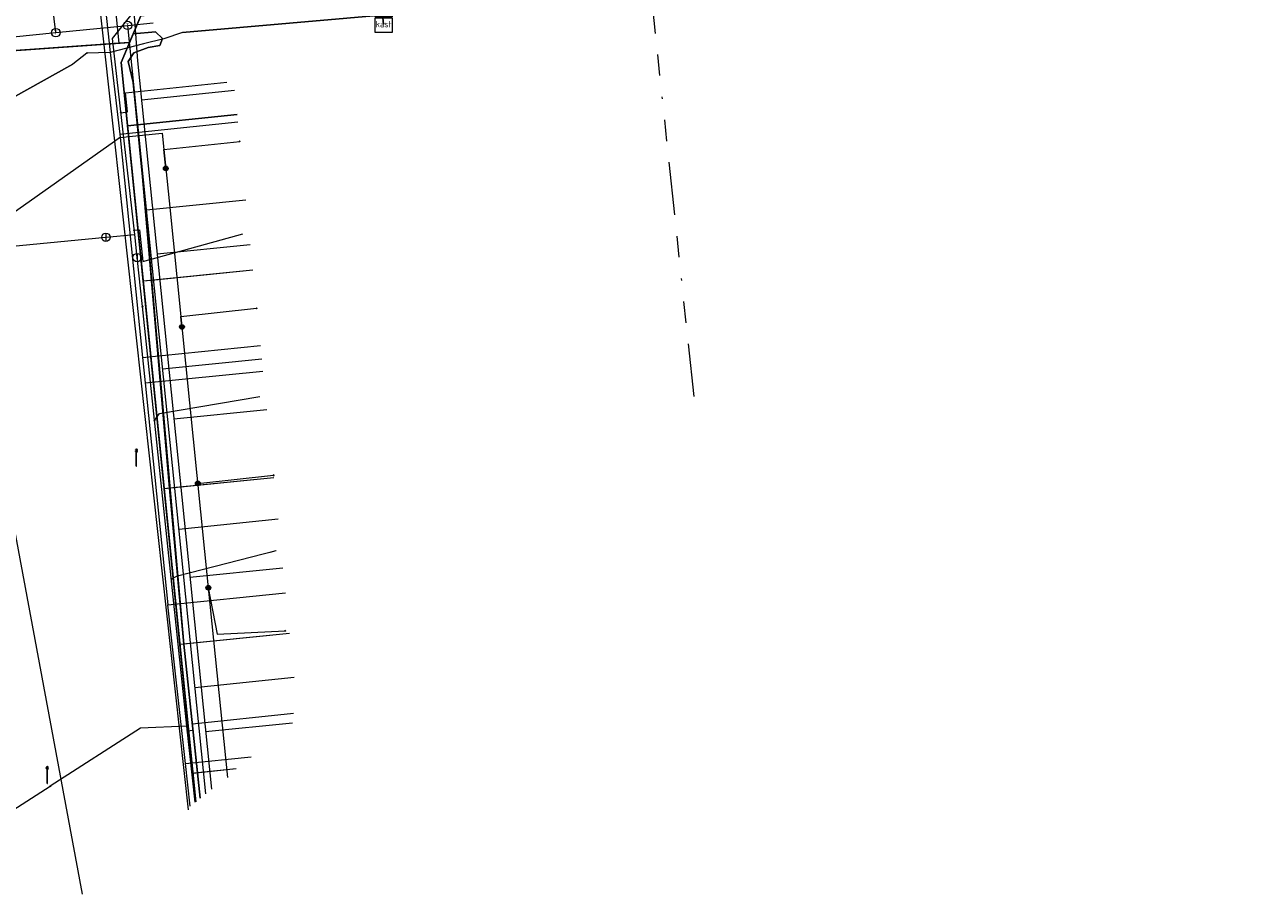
# Model space of a CAD drawing. Header units: metres. Extents: x 151922 to 154458, y 463415 to 464223.
# Tile 58 of 164: x 152518 to 152576, y 463822 to 463863. Entities that reach past the tile are written whole.
import ezdxf
from ezdxf.enums import TextEntityAlignment as Align
from ezdxf.lldxf.tags import DXFTag

# ---------------------------------------------------------------- set-up
doc = ezdxf.new("R2010")
doc.units = ezdxf.units.M
doc.linetypes.add('RI-OVERIG-SO', pattern=[17, 5, -2, 2, -2, 0, -2, 2, -2])
doc.layers.get('0').update_dxf_attribs({"lineweight": 9})
for name, color, linetype, lineweight in [('B-PV-KL-DATA-G', 90, 'KL-DATA-SO', 9), ('B-PV-KL-DATA_DUCT-G', 90, 'Continuous', 9), ('B-PV-KL-DATA_HULPSTUK-S', 90, 'Continuous', 9), ('B-PV-KL-DATA_KABELBED-G', 90, 'Continuous', 9), ('B-PV-KL-DATA_MANTELBUIS-G', 90, 'Continuous', 9), ('B-PV-KL-ET_LS-G', 190, 'KL-LS-SO', 9), ('B-PV-KL-ET_LS-S', 190, 'Continuous', 9), ('B-PV-KL-GAS_HD-G', 30, 'KL-GAS_HD-SO', 9), ('B-PV-KL-GAS_LD-G', 50, 'KL-GAS_LD-SO', 9), ('B-PV-KL-GAS_LD_HULPSTUK-S', 50, 'Continuous', 9), ('B-PV-KL-WATER-G', 170, 'KL-WATER-SO', 9), ('B-PV-KL-WATER_HULPSTUK-S', 170, 'Continuous', 9), ('B-PV-KL-WATER_MANTELBUIS-G', 170, 'Continuous', 9), ('B-PV-OG-INFO-G', 7, 'Continuous', 9), ('B-PV-RI-VRIJVERVAL-G', 210, 'RI-OVERIG-SO', 9)]:
    doc.layers.add(name, color=color, linetype=linetype, lineweight=lineweight)
doc.styles.add('NLCS-ISO', font='txt')
doc.styles.get("Standard").update_dxf_attribs({"font": 'arial.ttf'})
tags = doc.linetypes.add('KL-DATA-SO', pattern='A,4,-1,[101,NLCS.SHX,S=0.5,R=0,X=0,Y=0],-1,4,-1,["D",Standard,S=1,R=0,X=-0.25,Y=-0.5],-1.5', length=12.5).pattern_tags.tags
tags[18] = DXFTag(74, 10)
tags = doc.linetypes.add('KL-GAS_HD-SO', pattern='A,4,-1,[69,NLCS.SHX,S=0.5,R=0,X=0,Y=0],-1,4,-1,["H",Standard,S=1,R=0,X=0,Y=-0.5],-2', length=13).pattern_tags.tags
tags[18] = DXFTag(74, 10)
tags = doc.linetypes.add('KL-GAS_LD-SO', pattern='A,4,-1,[69,NLCS.SHX,S=0.5,R=0,X=0,Y=0],-1,4,-1,["L",Standard,S=1,R=0,X=0.25,Y=-0.5],-2', length=13).pattern_tags.tags
tags[18] = DXFTag(74, 10)
tags = doc.linetypes.add('KL-LS-SO', pattern='A,4,-1,[103,NLCS.SHX,S=0.75,R=0,X=0,Y=0],-1,4,-1,["L",Standard,S=1,R=0,X=0,Y=-0.5],-2', length=13).pattern_tags.tags
tags[18] = DXFTag(74, 10)
doc.linetypes.add('KL-WATER-SO', pattern='A,7,-0.5,[168,NLCS.SHX,S=0.75,R=0,X=0.75,Y=0],-2', length=9.5)

# ---------------------------------------------------------------- blocks, each defined once
blk = doc.blocks.new('SKL-WTB_HULP_T STUK-SO')
at = {"color": 0, "linetype": 'ByBlock', "lineweight": 18}
blk.add_circle((0, 0), 1, dxfattribs=at)
at = {"color": 0, "linetype": 'ByBlock', "lineweight": -2, "style": 'NLCS-ISO'}
blk.add_text('T', height=1, dxfattribs=at).set_placement((0, 0), align=Align.MIDDLE_CENTER)
at = {"color": 0, "linetype": 'ByBlock', "lineweight": 18, "style": 'NLCS-ISO', "flags": 1}
for tag, p in [('TYPE', (1.5, 0)), ('OMSCHRIJVING', (1.5, -3)), ('LABEL', (1.5, -1.5))]:
    blk.add_attdef(tag, p, '', height=1, dxfattribs=at)
blk = doc.blocks.new('SKL-WTB_HULP_KAST-SO')
at = {"color": 0, "linetype": 'ByBlock', "lineweight": 18}
for points in [[(-2, 2), (2, 2), (2, 1.68), (-2, 1.68)], [(-2, 1.52), (2, 1.52), (2, -2), (-2, -2)]]:
    blk.add_lwpolyline(points, close=True, dxfattribs=at)
at = {"color": 0, "linetype": 'ByBlock', "lineweight": 18, "style": 'NLCS-ISO'}
blk.add_text('kast', height=1.5, dxfattribs=at).set_placement((0, 0), align=Align.MIDDLE_CENTER)
at = {"color": 0, "linetype": 'ByBlock', "lineweight": 18, "style": 'NLCS-ISO', "flags": 1}
for tag, p in [('TYPE', (2.5, 0)), ('OMSCHRIJVING', (2.5, -3)), ('LABEL', (2.5, -1.5))]:
    blk.add_attdef(tag, p, '', height=1, dxfattribs=at)
blk = doc.blocks.new('SKL-WTB_HULP_OVERIG-SO')
at = {"color": 0, "linetype": 'ByBlock', "lineweight": 18}
for points in [[(-0.14, 0.14), (0.14, -0.14)], [(0.14, 0.14), (-0.14, -0.14)]]:
    blk.add_lwpolyline(points, dxfattribs=at)
at = {"color": 0, "linetype": 'ByBlock', "lineweight": 18, "style": 'NLCS-ISO', "flags": 1}
for tag, p in [('TYPE', (1.5, 0)), ('OMSCHRIJVING', (1.5, -3)), ('LABEL', (1.5, -1.5))]:
    blk.add_attdef(tag, p, '', height=1, dxfattribs=at)
blk = doc.blocks.new('SKL-WTB_HULP_AFSLUITER-SO')
at = {"color": 0, "linetype": 'ByBlock', "lineweight": 18}
blk.add_lwpolyline([(0, 0.8), (0, -0.8)], dxfattribs=at)
blk.add_circle((0, 0), 1, dxfattribs=at)
at = {"color": 0, "linetype": 'ByBlock', "lineweight": 18, "style": 'NLCS-ISO', "flags": 1}
for tag, p in [('TYPE', (1.5, 0)), ('OMSCHRIJVING', (1.5, -3)), ('LABEL', (1.5, -1.5))]:
    blk.add_attdef(tag, p, '', height=1, dxfattribs=at)
blk = doc.blocks.new('SKL-WTB_HULP_MOF-SO')
at = {"linetype": 'ByBlock', "lineweight": 18}
h = blk.add_hatch(color=0, dxfattribs=at)
h.dxf.hatch_style = 1
h.paths.add_polyline_path([(-0.5625, 0, 1), (0.5625, 0, 1)])
at = {"color": 0, "linetype": 'ByBlock', "lineweight": 18}
blk.add_circle((0, 0), 0.5625, dxfattribs=at)
at = {"color": 0, "linetype": 'ByBlock', "lineweight": 18, "style": 'NLCS-ISO', "flags": 1}
for tag, p in [('TYPE', (1.5, 0)), ('OMSCHRIJVING', (1.5, -3)), ('LABEL', (1.5, -1.5))]:
    blk.add_attdef(tag, p, '', height=1, dxfattribs=at)
blk = doc.blocks.new('SKL-ET_LS_MAST-SO')
for p, q in [((-0.05, 2.07), (0.05, 2.07)), ((-0.05, -2), (0.05, -2))]:
    blk.add_line(p, q)
for points in [[(-0.18, 1.76), (-0.22, 1.76), (-0.22, 1.84), (-0.18, 1.84), (-0.18, 1.79)], [(-0.18, 1.49), (-0.22, 1.49), (-0.22, 1.57), (-0.18, 1.57), (-0.18, 1.52)], [(-0.18, 1.79), (-0.05, 1.79)], [(-0.18, 1.76), (-0.05, 1.76)], [(-0.18, 1.52), (-0.05, 1.52)], [(-0.18, 1.49), (-0.05, 1.49)], [(-0.05, -2), (-0.05, 2.07)], [(0.05, -2), (0.05, 2.07)], [(0.18, 1.92), (0.05, 1.92)], [(0.18, 1.89), (0.05, 1.89)], [(0.18, 1.66), (0.05, 1.66)], [(0.18, 1.63), (0.05, 1.63)], [(0.18, 1.39), (0.05, 1.39)], [(0.18, 1.36), (0.05, 1.36)], [(0.18, 1.89), (0.22, 1.89), (0.22, 1.97), (0.18, 1.97), (0.18, 1.92)], [(0.18, 1.63), (0.22, 1.63), (0.22, 1.71), (0.18, 1.71), (0.18, 1.66)], [(0.18, 1.36), (0.22, 1.36), (0.22, 1.44), (0.18, 1.44), (0.18, 1.39)]]:
    blk.add_lwpolyline(points)

msp = doc.modelspace()

# ---------------------------------------------------------------- linework, layer by layer
at = {"layer": 'B-PV-KL-DATA-G', "ltscale": 0.5, "flags": 128}
for points in [[(152540.012, 463884.724), (152539.548, 463884.488), (152538.983, 463884.59), (152526.221, 463886.884), (152525.827, 463886.954), (152522.184, 463887.609), (152522.211, 463886.706), (152521.502, 463863.393), (152521.715, 463861.36)], [(152522.184, 463887.609), (152522.211, 463886.706), (152521.502, 463863.393), (152521.715, 463861.36), (152522.168, 463857.515)], [(152575.997, 463866.943), (152555.968, 463865.199), (152554.485, 463864.976), (152553.002, 463864.754), (152525.125, 463862.304), (152524.249, 463861.996), (152523.287, 463861.766), (152521.715, 463861.36)], [(152527.697, 463858.432), (152522.533, 463857.909), (152522.231, 463860.894), (152523.171, 463863.085), (152534.429, 463864.266), (152534.589, 463862.694)], [(152529.423, 463841.334), (152524.261, 463840.812), (152522.231, 463860.894), (152523.171, 463863.085), (152534.429, 463864.266), (152534.589, 463862.694)], [(152528.438, 463851.108), (152523.273, 463850.585), (152522.231, 463860.894), (152523.171, 463863.085), (152534.429, 463864.266), (152534.589, 463862.694)], [(152525.75, 463826.083), (152522.231, 463860.894), (152523.171, 463863.085), (152534.429, 463864.266), (152534.589, 463862.694)], [(152534.589, 463862.694), (152534.429, 463864.266), (152523.171, 463863.085), (152522.231, 463860.894), (152525.75, 463826.083)], [(152534.589, 463862.694), (152534.429, 463864.266), (152523.171, 463863.085), (152522.231, 463860.894), (152525.75, 463826.083)], [(152534.589, 463862.694), (152534.429, 463864.266), (152523.171, 463863.085), (152522.231, 463860.894), (152525.75, 463826.083)], [(152534.589, 463862.694), (152534.429, 463864.266), (152523.171, 463863.085), (152522.231, 463860.894), (152525.75, 463826.083)], [(152534.589, 463862.694), (152534.429, 463864.266), (152523.171, 463863.085), (152522.231, 463860.894), (152525.75, 463826.083)], [(152534.589, 463862.694), (152534.429, 463864.266), (152523.171, 463863.085), (152522.231, 463860.894), (152525.75, 463826.083)], [(152534.589, 463862.694), (152534.429, 463864.266), (152523.171, 463863.085), (152522.231, 463860.894), (152525.75, 463826.083)], [(152527.646, 463827.624), (152525.615, 463827.419), (152522.231, 463860.894), (152523.171, 463863.085), (152534.429, 463864.266), (152534.589, 463862.694)], [(152530.164, 463834.01), (152525.001, 463833.488), (152522.231, 463860.894), (152523.171, 463863.085), (152534.429, 463864.266), (152534.589, 463862.694)], [(152520.629, 463861.334), (152519.957, 463860.808), (152503.717, 463851.754), (152503.156, 463850.91)], [(152521.715, 463861.36), (152520.629, 463861.334)], [(152522.168, 463857.515), (152527.726, 463858.1)], [(152522.168, 463857.515), (152523.247, 463846.995)], [(152523.247, 463846.995), (152528.793, 463847.556)], [(152523.247, 463846.995), (152523.37, 463845.801)], [(152523.37, 463845.801), (152528.914, 463846.362)], [(152523.37, 463845.801), (152524.441, 463835.356)], [(152524.441, 463835.356), (152529.971, 463835.916)], [(152525.273, 463827.89), (152524.441, 463835.356)], [(152525.273, 463827.89), (152528.357, 463828.202)], [(152525.485, 463825.867), (152525.273, 463827.89)]]:
    msp.add_lwpolyline(points, dxfattribs=at)
at = {"layer": 'B-PV-KL-DATA_DUCT-G', "ltscale": 0.5, "flags": 128}
for points in [[(152499.143, 463860.173), (152522.631, 463861.826), (152522.81, 463862.244), (152523.861, 463862.334), (152524.187, 463862.012), (152524.061, 463861.683), (152523.507, 463861.598), (152522.828, 463861.34), (152522.566, 463860.928), (152522.799, 463859.949), (152523.243, 463855.5), (152524.518, 463840.838), (152525.185, 463833.507), (152525.951, 463826.246)], [(152499.143, 463860.173), (152522.631, 463861.826), (152522.81, 463862.244), (152523.861, 463862.334), (152524.187, 463862.012), (152524.061, 463861.683), (152523.507, 463861.598), (152522.828, 463861.34), (152522.566, 463860.928), (152522.799, 463859.949), (152523.243, 463855.5), (152524.518, 463840.838), (152525.185, 463833.507), (152525.951, 463826.246)], [(152499.143, 463860.173), (152522.631, 463861.826), (152522.81, 463862.244), (152523.861, 463862.334), (152524.187, 463862.012), (152524.061, 463861.683), (152523.507, 463861.598), (152522.828, 463861.34), (152522.566, 463860.928), (152522.799, 463859.949), (152523.243, 463855.5), (152524.518, 463840.838), (152525.185, 463833.507), (152525.951, 463826.246)], [(152525.951, 463826.246), (152525.185, 463833.507), (152524.518, 463840.838), (152523.243, 463855.5), (152522.799, 463859.949), (152522.566, 463860.928), (152522.828, 463861.34), (152523.507, 463861.598), (152524.061, 463861.683), (152524.187, 463862.012), (152523.861, 463862.334), (152522.81, 463862.244), (152522.631, 463861.826), (152499.143, 463860.173)], [(152499.143, 463860.173), (152522.631, 463861.826), (152522.81, 463862.244), (152523.861, 463862.334), (152524.187, 463862.012), (152524.061, 463861.683), (152523.507, 463861.598), (152522.828, 463861.34), (152522.566, 463860.928), (152522.799, 463859.949), (152523.243, 463855.5), (152524.518, 463840.838), (152525.185, 463833.507), (152525.951, 463826.246)], [(152525.951, 463826.246), (152525.185, 463833.507), (152524.518, 463840.838), (152523.243, 463855.5), (152522.799, 463859.949), (152522.566, 463860.928), (152522.828, 463861.34), (152523.507, 463861.598), (152524.061, 463861.683), (152524.187, 463862.012), (152523.861, 463862.334), (152522.81, 463862.244), (152522.631, 463861.826), (152499.143, 463860.173)], [(152499.143, 463860.173), (152522.631, 463861.826), (152522.81, 463862.244), (152523.861, 463862.334), (152524.187, 463862.012), (152524.061, 463861.683), (152523.507, 463861.598), (152522.828, 463861.34), (152522.566, 463860.928), (152522.799, 463859.949), (152523.243, 463855.5), (152524.518, 463840.838), (152525.185, 463833.507), (152525.951, 463826.246)], [(152499.143, 463860.173), (152522.631, 463861.826), (152522.81, 463862.244), (152523.861, 463862.334), (152524.187, 463862.012), (152524.061, 463861.683), (152523.507, 463861.598), (152522.828, 463861.34), (152522.566, 463860.928), (152522.799, 463859.949), (152523.243, 463855.5), (152524.518, 463840.838), (152525.185, 463833.507), (152525.951, 463826.246)], [(152498.771, 463859.984), (152499.143, 463860.173), (152522.631, 463861.826), (152522.761, 463862.129)], [(152522.125, 463861.79), (152499.143, 463860.173)], [(152523.243, 463855.5), (152524.518, 463840.838), (152525.185, 463833.507), (152525.951, 463826.246)]]:
    msp.add_lwpolyline(points, dxfattribs=at)
at = {"layer": 'B-PV-KL-DATA_KABELBED-G', "ltscale": 0.5, "flags": 128}
for points in [[(152509.595, 463899.792), (152509.597, 463899.776), (152510.269, 463893.804), (152510.134, 463891.314), (152510.084, 463888.184), (152513.146, 463887.644), (152518.729, 463886.637), (152521.201, 463863.702), (152521.919, 463857.186), (152525.386, 463825.707)], [(152521.872, 463864.293), (152522.125, 463861.79)], [(152522.81, 463862.244), (152523.171, 463863.085), (152534.429, 463864.266)], [(152522.81, 463862.244), (152523.861, 463862.334), (152524.187, 463862.012), (152524.061, 463861.683), (152523.507, 463861.598), (152522.828, 463861.34), (152522.628, 463861.025)], [(152522.788, 463862.192), (152522.81, 463862.244)], [(152522.125, 463861.79), (152499.143, 463860.173)], [(152522.631, 463861.826), (152522.125, 463861.79)], [(152522.533, 463857.909), (152522.231, 463860.894), (152522.631, 463861.826)], [(152522.631, 463861.826), (152522.761, 463862.129)], [(152522.761, 463862.129), (152522.788, 463862.192)], [(152522.628, 463861.025), (152522.566, 463860.928), (152522.799, 463859.949), (152522.998, 463857.956)], [(152522.998, 463857.956), (152527.697, 463858.432)], [(152522.533, 463857.909), (152522.998, 463857.956)], [(152523.273, 463850.585), (152522.533, 463857.909)], [(152522.998, 463857.956), (152523.243, 463855.5)], [(152504.75, 463850.554), (152513.724, 463851.387), (152521.919, 463857.186), (152522.167, 463857.362), (152524.161, 463857.564), (152524.244, 463856.786), (152524.338, 463855.9), (152524.5, 463854.377), (152525.051, 463848.927), (152525.1, 463848.438), (152526.34, 463836.16), (152526.34, 463836.16), (152527.243, 463827.219)], [(152524.338, 463855.9), (152524.244, 463856.786), (152527.819, 463857.175)], [(152523.243, 463855.5), (152523.667, 463850.625)], [(152523.667, 463850.625), (152523.273, 463850.585)], [(152524.261, 463840.812), (152523.273, 463850.585)], [(152528.438, 463851.108), (152523.667, 463850.625)], [(152523.667, 463850.625), (152524.518, 463840.838)], [(152525.1, 463848.438), (152525.051, 463848.927), (152528.615, 463849.315)], [(152529.423, 463841.334), (152524.518, 463840.838)], [(152525.845, 463841.068), (152529.411, 463841.451)], [(152524.518, 463840.838), (152524.261, 463840.812)], [(152525.001, 463833.488), (152524.261, 463840.812)], [(152525.185, 463833.507), (152524.518, 463840.838)], [(152526.34, 463836.16), (152526.34, 463836.16), (152526.751, 463833.964), (152529.95, 463834.128)], [(152530.164, 463834.01), (152525.185, 463833.507)], [(152525.156, 463833.504), (152525.001, 463833.488)], [(152525.615, 463827.419), (152525.001, 463833.488)], [(152525.185, 463833.507), (152525.156, 463833.504)], [(152525.185, 463833.507), (152525.825, 463827.44)], [(152525.684, 463827.426), (152525.615, 463827.419)], [(152525.75, 463826.083), (152525.615, 463827.419)], [(152525.825, 463827.44), (152525.684, 463827.426)], [(152527.646, 463827.624), (152525.825, 463827.44)], [(152525.825, 463827.44), (152525.951, 463826.246)]]:
    msp.add_lwpolyline(points, dxfattribs=at)
at = {"layer": 'B-PV-KL-DATA_MANTELBUIS-G', "ltscale": 0.5, "flags": 128}
for points in [[(152553.002, 463864.753), (152525.125, 463862.304)], [(152522.125, 463861.79), (152499.143, 463860.173)], [(152519.958, 463860.807), (152503.717, 463851.754)], [(152523.243, 463855.5), (152525.185, 463833.507), (152525.951, 463826.246)]]:
    msp.add_lwpolyline(points, dxfattribs=at)
at = {"layer": 'B-PV-KL-ET_LS-G', "ltscale": 0.5, "flags": 128}
for points in [[(152521.228, 463874.316), (152521.256, 463874.013), (152522.037, 463874.092), (152523.012, 463860.973), (152526.483, 463826.679)], [(152527.577, 463859.563), (152523.2, 463859.119)], [(152528.312, 463852.3), (152523.934, 463851.857)], [(152529.098, 463844.539), (152524.72, 463844.096)], [(152529.853, 463837.078), (152525.475, 463836.635)], [(152530.305, 463829.786), (152526.21, 463829.372)]]:
    msp.add_lwpolyline(points, dxfattribs=at)
at = {"layer": 'B-PV-KL-GAS_HD-G', "ltscale": 0.5, "flags": 128}
msp.add_lwpolyline([(152523.681, 463935.866), (152524.866, 463933.789), (152502.108, 463920.808), (152506.884, 463891.887), (152510.718, 463873.755), (152520.394, 463821.727)], dxfattribs=at)
at = {"layer": 'B-PV-KL-GAS_LD-G', "ltscale": 0.5, "flags": 128}
for points in [[(152519.161, 463862.292), (152517.945, 463872.375), (152519.357, 463872.566)], [(152498.82, 463860.344), (152500, 463860.354), (152519.161, 463862.292)], [(152519.161, 463862.292), (152522.543, 463862.634)], [(152522.543, 463862.634), (152523.738, 463862.755)], [(152522.543, 463862.634), (152526.205, 463826.452)], [(152528.1, 463854.403), (152523.424, 463853.93)], [(152528.857, 463846.923), (152524.181, 463846.45)], [(152529.621, 463839.379), (152524.945, 463838.906)], [(152530.375, 463831.925), (152525.699, 463831.452)]]:
    msp.add_lwpolyline(points, dxfattribs=at)
at = {"layer": 'B-PV-KL-WATER-G', "ltscale": 0.5, "flags": 128}
for points in [[(152522.875, 463852.784), (152521.825, 463862.016), (152522.699, 463863.094), (152531.264, 463863.993)], [(152522.222, 463858.525), (152522.53, 463858.557), (152522.437, 463859.454), (152527.211, 463859.957)], [(152522.852, 463852.988), (152523.1, 463853.014), (152523.264, 463851.523), (152527.675, 463852.74), (152527.963, 463852.823)], [(152513.854, 463851.932), (152521.52, 463852.656)], [(152521.52, 463852.656), (152522.875, 463852.784)], [(152522.993, 463851.699), (152522.875, 463852.784)], [(152523.244, 463849.394), (152522.993, 463851.699)], [(152525.336, 463829.646), (152523.244, 463849.394)], [(152523.811, 463844.039), (152524.048, 463844.365), (152528.77, 463845.165)], [(152524.601, 463836.58), (152524.885, 463836.711), (152529.535, 463837.905)], [(152525.36, 463829.422), (152525.616, 463829.449), (152525.589, 463829.747), (152530.342, 463830.248)], [(152525.336, 463829.646), (152523.153, 463829.544), (152518.901, 463826.819)], [(152525.716, 463826.055), (152525.336, 463829.646)], [(152511.721, 463822.217), (152518.901, 463826.819)]]:
    msp.add_lwpolyline(points, dxfattribs=at)
at = {"layer": 'B-PV-KL-WATER_MANTELBUIS-G', "ltscale": 0.5, "flags": 128}
for points in [[(152526.912, 463859.926), (152527.211, 463859.957)], [(152527.675, 463852.74), (152527.963, 463852.823)], [(152528.475, 463845.115), (152528.77, 463845.165)], [(152529.245, 463837.83), (152529.535, 463837.905)], [(152530.044, 463830.217), (152530.342, 463830.248)]]:
    msp.add_lwpolyline(points, dxfattribs=at)
at = {"layer": 'B-PV-OG-INFO-G', "ltscale": 0.5, "flags": 128}
for points in [[(152525.125, 463862.305), (152553.005, 463864.755)], [(152522.125, 463861.79), (152499.143, 463860.173)], [(152503.715, 463851.755), (152519.96, 463860.81)], [(152523.243, 463855.5), (152524.518, 463840.838), (152525.185, 463833.507), (152525.951, 463826.246)]]:
    msp.add_lwpolyline(points, dxfattribs=at)
at = {"layer": 'B-PV-RI-VRIJVERVAL-G', "ltscale": 0.5, "flags": 128}
msp.add_lwpolyline([(152549.206, 463845.156), (152546.6, 463869.7)], dxfattribs=at)

# ---------------------------------------------------------------- block references
at = {"layer": 'B-PV-KL-DATA_HULPSTUK-S', "xscale": 0.2, "yscale": 0.2, "zscale": 0.2}
for name, p in [('SKL-WTB_HULP_KAST-SO', (152534.589, 463862.694)), ('SKL-WTB_HULP_OVERIG-SO', (152520.629, 463861.334)), ('SKL-WTB_HULP_OVERIG-SO', (152527.819, 463857.175)), ('SKL-WTB_HULP_MOF-SO', (152524.338, 463855.899)), ('SKL-WTB_HULP_OVERIG-SO', (152524.338, 463855.9)), ('SKL-WTB_HULP_OVERIG-SO', (152528.615, 463849.315)), ('SKL-WTB_HULP_MOF-SO', (152525.1, 463848.438)), ('SKL-WTB_HULP_OVERIG-SO', (152525.1, 463848.438)), ('SKL-WTB_HULP_OVERIG-SO', (152529.411, 463841.451)), ('SKL-WTB_HULP_MOF-SO', (152525.845, 463841.068)), ('SKL-WTB_HULP_OVERIG-SO', (152525.845, 463841.068)), ('SKL-WTB_HULP_MOF-SO', (152526.34, 463836.16)), ('SKL-WTB_HULP_OVERIG-SO', (152526.34, 463836.16)), ('SKL-WTB_HULP_OVERIG-SO', (152529.95, 463834.127))]:
    msp.add_blockref(name, p, dxfattribs=at)
at = {"layer": 'B-PV-KL-ET_LS-S', "xscale": 0.2, "yscale": 0.2, "zscale": 0.2}
for p in [(152522.957, 463842.277), (152518.758, 463827.336)]:
    msp.add_blockref('SKL-ET_LS_MAST-SO', p, dxfattribs=at)
at = {"layer": 'B-PV-KL-GAS_LD_HULPSTUK-S', "xscale": 0.2, "yscale": 0.2, "zscale": 0.2}
for p in [(152522.543, 463862.634), (152519.161, 463862.292)]:
    msp.add_blockref('SKL-WTB_HULP_T STUK-SO', p, dxfattribs=at)
at = {"layer": 'B-PV-KL-WATER_HULPSTUK-S', "xscale": 0.2, "yscale": 0.2, "zscale": 0.2}
for name, p in [('SKL-WTB_HULP_OVERIG-SO', (152522.222, 463858.525)), ('SKL-WTB_HULP_OVERIG-SO', (152522.852, 463852.988)), ('SKL-WTB_HULP_AFSLUITER-SO', (152521.52, 463852.656)), ('SKL-WTB_HULP_AFSLUITER-SO', (152522.993, 463851.699)), ('SKL-WTB_HULP_OVERIG-SO', (152523.244, 463849.394)), ('SKL-WTB_HULP_OVERIG-SO', (152523.811, 463844.039)), ('SKL-WTB_HULP_OVERIG-SO', (152524.601, 463836.58)), ('SKL-WTB_HULP_OVERIG-SO', (152525.36, 463829.422)), ('SKL-WTB_HULP_OVERIG-SO', (152518.901, 463826.819))]:
    msp.add_blockref(name, p, dxfattribs=at)

doc.saveas('drawing.dxf')
